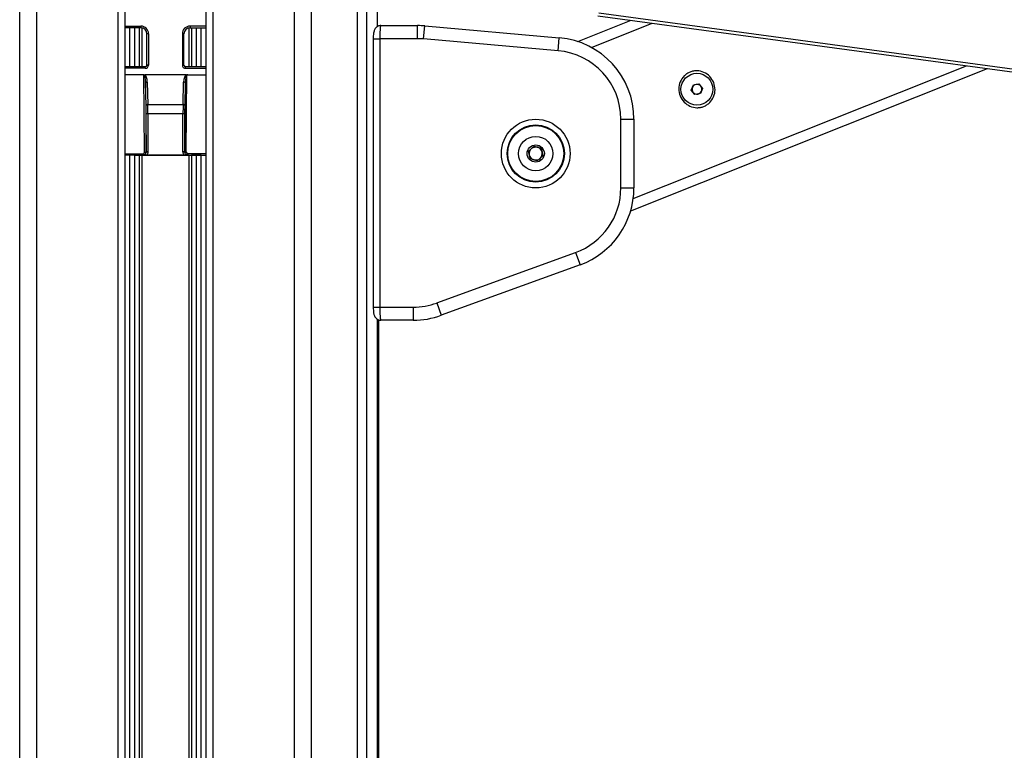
# Model space of a CAD drawing. Header units: millimetres. Extents: x 20 to 26560, y 16 to 18133.
# Tile 38 of 106: x 9009 to 9611, y 5722 to 6168. Entities that reach past the tile are written whole.
import ezdxf

# ---------------------------------------------------------------- set-up
doc = ezdxf.new("R2010")
doc.units = ezdxf.units.MM
doc.header["$LTSCALE"] = 2
doc.layers.add('COMPONENT_GEOMETRY', color=7, linetype='Continuous')
doc.styles.add('SLDTEXTSTYLE0', font='TXT', dxfattribs={"width": 0.75})
doc.dimstyles.new('SLDDIMSTYLE1', dxfattribs={"dimtxt": 150, "dimasz": 6.604, "dimexe": 0, "dimexo": 0.0625, "dimgap": 37.5, "dimtad": 0, "dimtih": 1, "dimtoh": 1, "dimdec": 0, "dimrnd": 1e-09, "dimzin": 12, "dimdsep": 46, "dimtxsty": 'SLDTEXTSTYLE0', "dimsah": 1, "dimcen": 0.09, "dimadec": 0, "dimazin": 3, "dimtfac": 1, "dimtdec": 0, "dimtofl": 0, "dimtmove": 0, "dimatfit": 3, "dimfxl": 1, "dimfrac": 2, "dimtolj": 1, "dimtzin": 12, "dimarcsym": 0})

# ---------------------------------------------------------------- blocks, each defined once
blk = doc.blocks.new('_D_4')
at = {"layer": 'COMPONENT_GEOMETRY', "color": 7}
for p, q in [((16972.58, 6060.78), (14872.65, 6060.78)), ((14879, 6060.78), (14879, 4124.13)), ((14578.89, 4093.66), (14533.19, 4093.66)), ((14533.19, 4093.66), (14533.19, 3855.53)), ((15179.1, 4093.66), (15224.8, 4093.66)), ((15224.8, 4093.66), (15224.8, 3855.53)), ((14533.19, 3855.53), (14578.89, 3855.53)), ((15224.8, 3855.53), (15179.1, 3855.53)), ((14879, 1694.45), (14879, 3631.1)), ((9296, 1694.45), (14885.35, 1694.45))]:
    blk.add_line(p, q, dxfattribs=at)
for points in [[(14879, 6060.78), (14877.98, 6054.17), (14880.01, 6054.17)], [(14879, 1694.45), (14880.01, 1701.06), (14877.98, 1701.06)]]:
    blk.add_solid(points, dxfattribs=at)
at = {"layer": 'COMPONENT_GEOMETRY', "color": 7, "char_height": 150, "attachment_point": 1, "style": 'SLDTEXTSTYLE0'}
for s, insert in [('7\'1.95"', (14578.89, 4048.89)), ('2183mm', (14469.83, 3824.46))]:
    blk.add_mtext(s, dxfattribs=dict(at, insert=insert))

msp = doc.modelspace()

# ---------------------------------------------------------------- linework, layer by layer
at = {"color": 8, "linetype": 'Continuous', "lineweight": 25}
for p, q in [((9009.42, 1767.45), (9009.42, 7515.45)), ((9019.62, 7515.45), (9019.62, 1767.45)), ((9069.53, 1767.45), (9069.53, 7515.45)), ((9127.39, 7515.45), (9127.39, 1767.45)), ((9177.3, 1767.45), (9177.3, 7515.45)), ((9187.5, 7515.45), (9187.5, 1767.45)), ((9215.75, 1767.45), (9215.75, 7515.45)), ((9221.21, 7515.45), (9221.21, 1767.45)), ((9228.01, 6163.88), (9228.01, 7335.52)), ((9358.61, 6151.13), (9395.78, 6165.95)), ((9073.82, 6164.13), (9083.46, 6164.13)), ((9076.75, 6139.33), (9076.75, 6163.13)), ((9079.57, 6163.13), (9079.57, 6139.33)), ((9082.57, 6139.33), (9082.57, 6163.13)), ((9083.99, 6163.09), (9083.99, 6139.33)), ((9112.93, 6139.33), (9112.93, 6163.09)), ((9123.1, 6164.13), (9113.46, 6164.13)), ((9114.35, 6163.13), (9114.35, 6139.33)), ((9117.35, 6139.33), (9117.35, 6163.13)), ((9120.17, 6163.13), (9120.17, 6139.33)), ((9225.38, 6156.43), (9229.38, 6156.43)), ((9086.14, 6138.33), (9073.82, 6138.33)), ((9086.14, 6138.33), (9086.14, 6139.33)), ((9110.78, 6138.33), (9110.78, 6139.33)), ((9110.78, 6138.33), (9123.1, 6138.33)), ((9384.21, 6058.71), (9587.72, 6139.86)), ((9073.82, 6086.1), (9084.76, 6086.1)), ((9084.5, 6085.36), (9073.82, 6085.36)), ((9076.75, 1767.45), (9076.75, 6085.34)), ((9079.57, 6085.34), (9079.57, 1767.45)), ((9082.57, 1767.45), (9082.57, 6085.24)), ((9083.99, 6085.22), (9083.99, 1767.45)), ((9123.1, 6086.1), (9112.16, 6086.1)), ((9112.42, 6085.36), (9123.1, 6085.36)), ((9112.93, 1767.45), (9112.93, 6085.22)), ((9114.35, 6085.24), (9114.35, 1767.45)), ((9117.35, 1767.45), (9117.35, 6085.34)), ((9120.17, 6085.34), (9120.17, 1767.45)), ((9225.38, 5992.43), (9229.38, 5992.43)), ((9228.01, 1767.45), (9228.01, 5985.01))]:
    msp.add_line(p, q, dxfattribs=at)
at = {"color": 7, "linetype": 'Continuous', "lineweight": 25}
for p, q in [((9073.82, 1767.45), (9073.82, 7515.45)), ((9123.1, 7515.45), (9123.1, 1767.45)), ((9228.02, 6163.88), (9228.02, 7335.52)), ((9363.28, 6172.22), (10149.36, 6065.39)), ((9350.42, 6154.69), (9383.02, 6167.68)), ((9362.59, 6170.46), (10148.02, 6063.71)), ((9083.46, 6163.13), (9073.82, 6163.13)), ((9083.46, 6164.13), (9083.46, 6163.13)), ((9088.14, 6159.45), (9087.14, 6159.45)), ((9087.14, 6140.34), (9087.14, 6159.45)), ((9088.14, 6159.45), (9088.14, 6140.34)), ((9108.78, 6159.45), (9108.78, 6140.34)), ((9108.78, 6159.45), (9109.78, 6159.45)), ((9109.78, 6140.34), (9109.78, 6159.45)), ((9113.46, 6164.13), (9113.46, 6163.13)), ((9113.46, 6163.13), (9123.1, 6163.13)), ((9228.66, 6164.43), (9230.01, 6164.43)), ((9230.01, 6164.43), (9252.46, 6164.43)), ((9252.46, 6156.43), (9252.46, 6164.43)), ((9256.12, 6156.27), (9256.82, 6164.24)), ((9256.82, 6164.24), (9339, 6157.05)), ((9225.38, 6156.43), (9225.38, 5992.43)), ((9229.38, 6156.43), (9229.38, 5992.43)), ((9252.46, 6156.43), (9229.38, 6156.43)), ((9338.3, 6149.08), (9256.12, 6156.27)), ((9338.3, 6149.08), (9339, 6157.05)), ((9086.14, 6139.33), (9073.82, 6139.33)), ((9088.14, 6140.34), (9087.14, 6140.34)), ((9108.78, 6140.34), (9109.78, 6140.34)), ((9123.1, 6139.33), (9110.78, 6139.33)), ((9382.63, 6051.26), (9600.49, 6138.13)), ((9084.82, 6134.45), (9073.82, 6134.45)), ((9085.75, 6087.11), (9085.31, 6134.28)), ((9111.12, 6134.45), (9085.8, 6134.45)), ((9086.36, 6129.39), (9086.75, 6087.37)), ((9086.7, 6115.61), (9086.36, 6129.39)), ((9087.36, 6129.97), (9087.69, 6116.18)), ((9109.23, 6116.18), (9109.56, 6129.97)), ((9110.56, 6129.39), (9110.17, 6087.37)), ((9110.56, 6129.39), (9110.23, 6115.61)), ((9111.17, 6087.11), (9111.61, 6134.28)), ((9112.1, 6134.45), (9123.1, 6134.45)), ((9420.92, 6128.22), (9424.34, 6128.77)), ((9424.34, 6128.77), (9426.52, 6126.09)), ((9419.68, 6124.98), (9420.92, 6128.22)), ((9421.87, 6122.3), (9419.68, 6124.98)), ((9425.29, 6122.85), (9421.87, 6122.3)), ((9426.52, 6126.09), (9425.29, 6122.85)), ((9087.69, 6116.18), (9109.23, 6116.18)), ((9086.75, 6087.37), (9086.75, 6110.45)), ((9087.75, 6110.45), (9086.75, 6110.45)), ((9109.17, 6110.45), (9087.75, 6110.45)), ((9087.75, 6110.45), (9087.75, 6087.37)), ((9110.17, 6110.45), (9109.17, 6110.45)), ((9109.17, 6087.37), (9109.17, 6110.45)), ((9110.17, 6110.45), (9110.17, 6087.37)), ((9376.64, 6065.3), (9376.64, 6107.24)), ((9376.64, 6107.24), (9384.64, 6107.24)), ((9384.64, 6107.24), (9384.64, 6065.3)), ((9087.74, 6087.08), (9086.74, 6087.18)), ((9086.75, 6087.37), (9086.75, 6087.37)), ((9087.75, 6087.37), (9086.75, 6087.37)), ((9110.17, 6087.37), (9109.17, 6087.37)), ((9110.18, 6087.18), (9109.18, 6087.08)), ((9110.17, 6087.37), (9110.17, 6087.37)), ((9320.26, 6087.72), (9323.7, 6090.8)), ((9321.2, 6083.2), (9320.26, 6087.72)), ((9320.48, 6086.63), (9321.27, 6088.62)), ((9322.87, 6090.05), (9324.99, 6090.37)), ((9323.7, 6090.8), (9328.09, 6089.35)), ((9327.03, 6089.7), (9328.36, 6088.02)), ((9328.09, 6089.35), (9329.03, 6084.83)), ((9076.75, 6085.34), (9073.82, 6085.24)), ((9079.57, 6085.34), (9082.57, 6085.24)), ((9083.99, 6085.22), (9112.93, 6085.22)), ((9084.76, 6086.1), (9084.76, 6085.38)), ((9109.97, 6085.34), (9086.95, 6085.34)), ((9112.16, 6086.1), (9112.16, 6085.38)), ((9117.35, 6085.34), (9114.35, 6085.24)), ((9120.17, 6085.34), (9123.1, 6085.24)), ((9322.26, 6082.85), (9320.92, 6084.53)), ((9325.59, 6081.75), (9321.2, 6083.2)), ((9326.42, 6082.5), (9324.3, 6082.18)), ((9329.03, 6084.83), (9325.59, 6081.75)), ((9328.8, 6085.92), (9328.02, 6083.92)), ((9376.64, 6065.3), (9384.64, 6065.3)), ((9264.19, 5994.97), (9349.01, 6025.84)), ((9349.01, 6025.84), (9351.74, 6018.32)), ((9351.74, 6018.32), (9266.93, 5987.45)), ((9229.38, 5992.43), (9249.83, 5992.43)), ((9249.83, 5992.43), (9249.83, 5984.43)), ((9264.19, 5994.97), (9266.93, 5987.45)), ((9228.02, 1767.45), (9228.02, 5985.01)), ((9228.66, 5984.43), (9230.01, 5984.43)), ((9228.66, 5984.43), (9228.66, 5372.27)), ((9249.83, 5984.43), (9230.01, 5984.43))]:
    msp.add_line(p, q, dxfattribs=at)
at = {"color": 7, "linetype": 'Continuous', "lineweight": 25, "flags": 128}
for points in [[(9087.36, 6129.97), (9087.17, 6129.95), (9086.98, 6129.92), (9086.81, 6129.87), (9086.66, 6129.79), (9086.54, 6129.71), (9086.44, 6129.61), (9086.38, 6129.5), (9086.36, 6129.39)], [(9110.56, 6129.39), (9110.54, 6129.5), (9110.48, 6129.61), (9110.38, 6129.71), (9110.26, 6129.79), (9110.11, 6129.87), (9109.94, 6129.92), (9109.75, 6129.95), (9109.56, 6129.97)], [(9087.69, 6116.18), (9087.5, 6116.17), (9087.32, 6116.13), (9087.15, 6116.08), (9087, 6116.01), (9086.87, 6115.92), (9086.78, 6115.83), (9086.72, 6115.72), (9086.7, 6115.61)], [(9110.23, 6115.61), (9110.2, 6115.72), (9110.14, 6115.83), (9110.05, 6115.92), (9109.92, 6116.01), (9109.77, 6116.08), (9109.6, 6116.13), (9109.42, 6116.17), (9109.23, 6116.18)]]:
    msp.add_lwpolyline(points, dxfattribs=at)
at = {"color": 7, "linetype": 'Continuous', "lineweight": 25}
for centre, radius in [((9423.1, 6125.53), 9.75), ((9324.64, 6086.27), 21), ((9324.64, 6086.27), 17.5), ((9324.64, 6086.27), 17.1), ((9324.64, 6086.27), 10.5), ((9324.64, 6086.27), 5.25)]:
    msp.add_circle(centre, radius, dxfattribs=at)
for centre, radius, start, end in [((9083.46, 6159.45), 4.68, 0, 90), ((9083.46, 6159.45), 3.68, 0, 90), ((9113.46, 6159.45), 4.68, 90, 180), ((9113.46, 6159.45), 3.68, 90, 180), ((9252.46, 6114.43), 50, 85, 90), ((9252.46, 6114.43), 42, 85, 90), ((9334.64, 6107.24), 50, 0, 85), ((9334.64, 6107.24), 42, 0, 85), ((9423.1, 6125.53), 3, 159.16375, 219.16375), ((9423.1, 6125.53), 3, 99.16375, 159.16375), ((9423.1, 6125.53), 3, 219.16375, 279.16375), ((9423.1, 6125.53), 3, 39.16375, 99.16375), ((9423.1, 6125.53), 3, 279.16375, 339.16375), ((9423.1, 6125.53), 3, 339.16375, 39.16375), ((9085.96, 6088.36), 1.26, 260.33896, 308.69962), ((9110.96, 6088.36), 1.26, 231.30038, 279.66104), ((9324.64, 6086.27), 4, 131.76783, 191.76783), ((9324.64, 6086.27), 4, 71.76783, 131.76783), ((9324.64, 6086.27), 4, 11.76783, 71.76783), ((9324.64, 6086.27), 4, 311.76783, 11.76783), ((9324.64, 6086.27), 4, 191.76783, 251.76783), ((9324.64, 6086.27), 4, 251.76783, 311.76783), ((9334.64, 6065.3), 42, 290, 0), ((9334.64, 6065.3), 50, 290, 0), ((9249.83, 6034.43), 42, 270, 290), ((9249.83, 6034.43), 50, 270, 290)]:
    msp.add_arc(centre, radius, start, end, dxfattribs=at)
for centre, major_axis, ratio, start_param, end_param in [((9086.14, 6140.34), (-0.3, 1.99), 0.993422, 2.990558, 4.559379), ((9086.14, 6140.34), (-0.15, 1.01), 0.980565, 2.990558, 4.559379), ((9110.79, 6140.34), (0.3, 1.99), 0.993422, 1.723806, 3.292627), ((9110.79, 6140.34), (0.15, 1.01), 0.980565, 1.723806, 3.292627), ((9085.36, 6129.23), (-0.05, 5.05), 0.198048, 4.742278, 6.279358), ((9085.36, 6129.81), (-0.06, 4.79), 0.417492, 4.740863, 6.031746), ((9111.56, 6129.81), (0.06, 4.79), 0.417492, 0.251439, 1.542322), ((9111.56, 6129.23), (0.05, 5.05), 0.198048, 0.003827, 1.540907), ((9086.44, 6110.45), (0, 9), 0.034921, 4.712389, 5.323254), ((9087.44, 6110.45), (0, 10), 0.031429, 4.712389, 5.323254), ((9109.48, 6110.45), (0, 10), 0.031429, 0.959931, 1.570796), ((9110.48, 6110.45), (0, 9), 0.034921, 0.959931, 1.570796), ((9084.75, 6087.11), (-0.418, 0.922), 0.985921, 2.721319, 4.290897), ((9084.75, 6087.37), (-0.77, 1.86), 0.993354, 4.223963, 4.319915), ((9084.75, 6087.37), (-1.42, 1.42), 0.997569, 3.830429, 3.926382), ((9084.75, 6087.37), (-2.12, 2.12), 0.998783, 3.830429, 3.926382), ((9112.17, 6087.37), (2.12, 2.12), 0.998783, 2.356803, 2.452756), ((9112.17, 6087.37), (0.77, 1.86), 0.993354, 1.96327, 2.059223), ((9112.17, 6087.37), (1.42, 1.42), 0.997569, 2.356803, 2.452756), ((9112.17, 6087.11), (0.418, 0.922), 0.985921, 1.992288, 3.561867), ((9078.16, 6085.29), (2, 0), 0.034921, 0.785398, 2.356194), ((9083.99, 6085.29), (2, 0), 0.034921, 3.926991, 4.712389), ((9112.93, 6085.29), (2, 0), 0.034921, 4.712389, 5.497787), ((9118.76, 6085.29), (2, 0), 0.034921, 0.785398, 2.356194)]:
    msp.add_ellipse(centre, major_axis=major_axis, ratio=ratio, start_param=start_param, end_param=end_param, dxfattribs=at)
for points, knots in [([(9229.93, 6164.4), (9229.86, 6164.41), (9229.3, 6164.48), (9228.34, 6164.13), (9227.3, 6163.48), (9226.59, 6162.68), (9226.11, 6161.82), (9225.8, 6160.87), (9225.57, 6159.72), (9225.41, 6158.2), (9225.39, 6157.01), (9225.38, 6156.44)], [0, 0, 0, 0, 0.020938, 0.152093, 0.258549, 0.353979, 0.445773, 0.548323, 0.685456, 0.848426, 1, 1, 1, 1]), ([(9230.01, 6164.43), (9229.94, 6164.34), (9229.8, 6164.16), (9229.61, 6162.76), (9229.46, 6160.69), (9229.39, 6158.45), (9229.38, 6156.99), (9229.38, 6156.43)], [0, 0, 0, 0, 0.217102, 0.434577, 0.651626, 0.866747, 1, 1, 1, 1]), ([(9433.33, 6129.61), (9433.72, 6128.18), (9434.5, 6125.32), (9433.55, 6120.9), (9431.5, 6117.81), (9429.24, 6115.99), (9427.31, 6114.98), (9425.22, 6114.38), (9422.34, 6114.16), (9418.7, 6114.98), (9415.05, 6117.56), (9412.62, 6121.36), (9411.78, 6125.78), (9412.65, 6130.17), (9414.72, 6133.26), (9416.97, 6135.08), (9418.9, 6136.09), (9420.99, 6136.69), (9423.89, 6136.91), (9427.5, 6136.08), (9431.23, 6133.53), (9432.63, 6130.92), (9433.33, 6129.61)], [0, 0, 0, 0, 0.063125, 0.125872, 0.188039, 0.218977, 0.250026, 0.2809, 0.311978, 0.374046, 0.436741, 0.500168, 0.563277, 0.625955, 0.688045, 0.719143, 0.750062, 0.781026, 0.812104, 0.874212, 0.936896, 1, 1, 1, 1]), ([(9085.31, 6134.28), (9085.31, 6134.28), (9085.3, 6134.29), (9085.24, 6134.35), (9085.08, 6134.43), (9084.92, 6134.44), (9084.82, 6134.45)], [0, 0, 0, 0, 0.016939, 0.0982, 0.461603, 1, 1, 1, 1]), ([(9084.82, 6134.45), (9085.06, 6134.44), (9085.38, 6134.41), (9085.71, 6134.44), (9085.8, 6134.45)], [0, 0, 0, 0, 0.712117, 1, 1, 1, 1]), ([(9111.12, 6134.45), (9111.35, 6134.44), (9111.68, 6134.41), (9112, 6134.44), (9112.1, 6134.45)], [0, 0, 0, 0, 0.712087, 1, 1, 1, 1]), ([(9112.1, 6134.45), (9112, 6134.44), (9111.84, 6134.43), (9111.68, 6134.34), (9111.62, 6134.29), (9111.61, 6134.28), (9111.61, 6134.28)], [0, 0, 0, 0, 0.552387, 0.914232, 0.983057, 1, 1, 1, 1]), ([(9084.76, 6085.38), (9084.84, 6085.38), (9085.15, 6085.39), (9085.67, 6085.55), (9086.21, 6085.95), (9086.61, 6086.51), (9086.7, 6086.96), (9086.74, 6087.18)], [0, 0, 0, 0, 0.084547, 0.3138227, 0.5417692, 0.769249, 1, 1, 1, 1]), ([(9087.74, 6087.08), (9087.67, 6086.75), (9087.55, 6086.1), (9087.15, 6085.58), (9086.95, 6085.34)], [0, 0, 0, 0, 0.523209, 1, 1, 1, 1]), ([(9109.97, 6085.34), (9109.77, 6085.58), (9109.37, 6086.1), (9109.25, 6086.75), (9109.18, 6087.08)], [0, 0, 0, 0, 0.476791, 1, 1, 1, 1]), ([(9110.18, 6087.18), (9110.22, 6086.96), (9110.31, 6086.51), (9110.71, 6085.95), (9111.25, 6085.55), (9111.77, 6085.39), (9112.08, 6085.38), (9112.16, 6085.38)], [0, 0, 0, 0, 0.230751, 0.458231, 0.686177, 0.915453, 1, 1, 1, 1]), ([(9084.5, 6085.36), (9084.59, 6085.37), (9084.67, 6085.37), (9084.76, 6085.38), (9084.76, 6085.38)], [0, 0, 0, 0, 0.95556, 1, 1, 1, 1]), ([(9086.95, 6085.34), (9086.71, 6085.34), (9086.16, 6085.34), (9085.53, 6085.35), (9085.09, 6085.36), (9084.85, 6085.37), (9084.67, 6085.37), (9084.56, 6085.36), (9084.5, 6085.36)], [0, 0, 0, 0, 0.278096, 0.629534, 0.79766, 0.870952, 0.924617, 1, 1, 1, 1]), ([(9112.42, 6085.36), (9112.36, 6085.36), (9112.25, 6085.37), (9112.07, 6085.37), (9111.65, 6085.36), (9111.08, 6085.35), (9110.4, 6085.34), (9110.04, 6085.34), (9109.97, 6085.34)], [0, 0, 0, 0, 0.075017, 0.128564, 0.207836, 0.584946, 0.919483, 1, 1, 1, 1]), ([(9112.16, 6085.38), (9112.16, 6085.38), (9112.25, 6085.37), (9112.34, 6085.37), (9112.42, 6085.36)], [0, 0, 0, 0, 0.04444, 1, 1, 1, 1]), ([(9225.38, 5992.44), (9225.38, 5992.42), (9225.37, 5991.79), (9225.43, 5990.52), (9225.62, 5988.75), (9225.92, 5987.41), (9226.64, 5986.07), (9227.6, 5985.14), (9228.77, 5984.52), (9229.63, 5984.49), (9230.01, 5984.48)], [0, 0, 0, 0, 0.005046, 0.166255, 0.333872, 0.536652, 0.655673, 0.772022, 0.899022, 1, 1, 1, 1]), ([(9229.38, 5992.43), (9229.38, 5991.54), (9229.4, 5989.76), (9229.51, 5987.39), (9229.67, 5985.58), (9229.85, 5984.58), (9229.96, 5984.48), (9230.01, 5984.43)], [0, 0, 0, 0, 0.212244, 0.424022, 0.636454, 0.850953, 1, 1, 1, 1])]:
    msp.add_open_spline(points, degree=3, knots=knots, dxfattribs=at)

# ---------------------------------------------------------------- dimensions: what is measured, and where the dimension line sits
at = {"layer": 'COMPONENT_GEOMETRY', "color": 7}
dim = msp.add_linear_dim(base=(14879, 1694.45), p1=(16975.12, 6060.78), p2=(9293.46, 1694.45), angle=90, dimstyle='SLDDIMSTYLE1', dxfattribs=at)
dim.commit()
dim.dimension.update_dxf_attribs({"geometry": '_D_4', "text_midpoint": (14879, 3877.62), "dimtype": 160})

doc.saveas('drawing.dxf')
